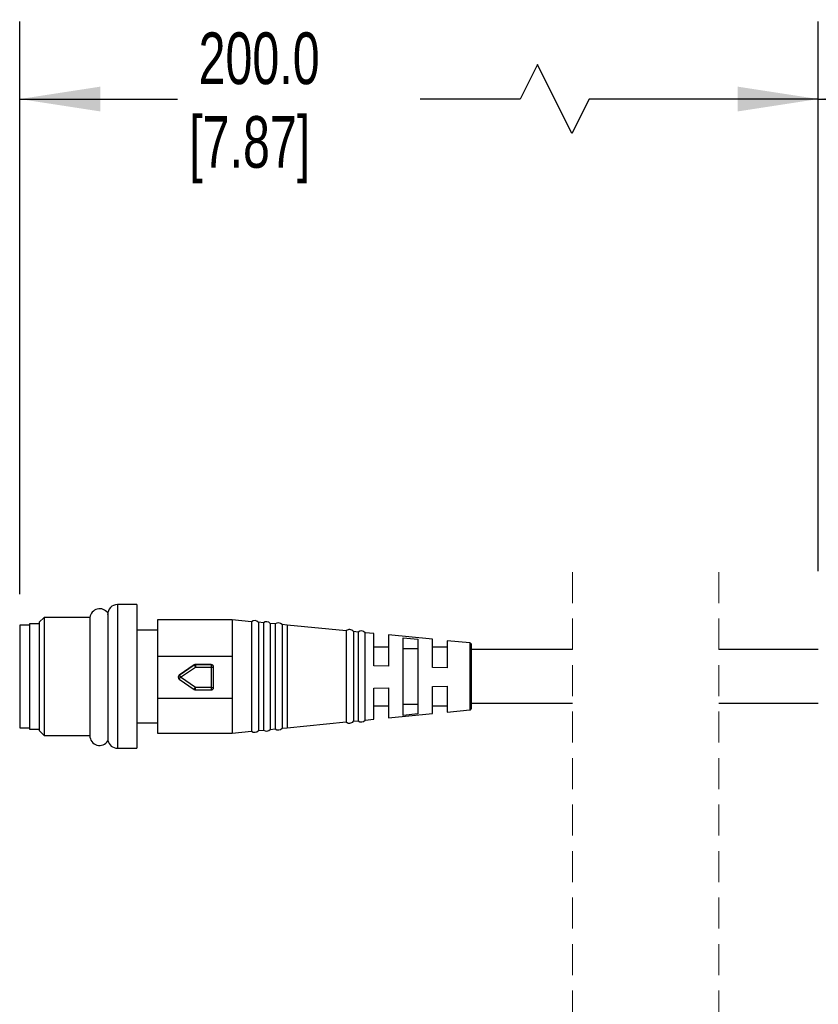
# Model space of a CAD drawing. Header units: millimetres. Extents: x 16 to 683, y 16 to 524.
# Tile 5 of 18: x 166 to 247, y 151 to 252. Entities that reach past the tile are written whole.
import ezdxf

# ---------------------------------------------------------------- set-up
doc = ezdxf.new("R2010")
doc.units = ezdxf.units.MM
doc.header["$LTSCALE"] = 2.5
doc.linetypes.add('HIDDEN', pattern=[1.905, 1.27, -0.635])
doc.layers.add('DIMENSIONS', color=140, linetype='Continuous', lineweight=25)
doc.styles.add('SLDTEXTSTYLE0', font='TXT', dxfattribs={"width": 0.7})
doc.dimstyles.new('SLDDIMSTYLE1', dxfattribs={"dimtxt": 5.39502, "dimasz": 8.255, "dimexe": 0, "dimexo": 0.0625, "dimgap": 1.348755, "dimtad": 0, "dimtih": 1, "dimtoh": 1, "dimrnd": 1e-09, "dimzin": 12, "dimdsep": 46, "dimtxsty": 'SLDTEXTSTYLE0', "dimsah": 1, "dimcen": 0.09, "dimadec": 0, "dimazin": 3, "dimtfac": 1, "dimtofl": 0, "dimtmove": 0, "dimatfit": 3, "dimfxl": 0, "dimfrac": 2, "dimtolj": 1, "dimtzin": 12, "dimarcsym": 0})

# ---------------------------------------------------------------- blocks, each defined once
blk = doc.blocks.new('_D_1')
at = {"layer": 'DIMENSIONS'}
for p, q in [((247.39, 195.84), (247.39, 252.13)), ((664.58, 195.84), (664.58, 252.13)), ((441.09, 247.72), (439.32, 244.19)), ((444.61, 240.67), (441.09, 247.72)), ((247.39, 244.19), (328.26, 244.19)), ((335.57, 244.19), (333.76, 244.19)), ((333.76, 244.19), (333.76, 235.62)), ((356.09, 244.19), (357.9, 244.19)), ((357.9, 244.19), (357.9, 235.62)), ((439.32, 244.19), (363.4, 244.19)), ((446.38, 244.19), (444.61, 240.67)), ((664.58, 244.19), (446.38, 244.19)), ((333.76, 235.62), (335.57, 235.62)), ((357.9, 235.62), (356.09, 235.62))]:
    blk.add_line(p, q, dxfattribs=at)
for points in [[(247.39, 244.19), (255.65, 242.92), (255.65, 245.46)], [(664.58, 244.19), (656.33, 245.46), (656.33, 242.92)]]:
    blk.add_solid(points, dxfattribs=at)
at = {"layer": 'DIMENSIONS', "char_height": 5.292, "attachment_point": 1, "style": 'SLDTEXTSTYLE0'}
for s, insert in [('1448.6', (333.33, 252.22)), ('57.03', (335.57, 242.44))]:
    blk.add_mtext(s, dxfattribs=dict(at, insert=insert))
blk = doc.blocks.new('_D_2')
at = {"layer": 'DIMENSIONS'}
for p, q in [((165.64, 193.48), (165.64, 252.13)), ((247.39, 195.84), (247.39, 252.13)), ((218.64, 247.72), (216.87, 244.19)), ((222.16, 240.67), (218.64, 247.72)), ((165.64, 244.19), (181.78, 244.19)), ((216.87, 244.19), (206.64, 244.19)), ((223.93, 244.19), (222.16, 240.67)), ((247.39, 244.19), (223.93, 244.19))]:
    blk.add_line(p, q, dxfattribs=at)
for points in [[(165.64, 244.19), (173.89, 242.92), (173.89, 245.46)], [(247.39, 244.19), (239.14, 245.46), (239.14, 242.92)]]:
    blk.add_solid(points, dxfattribs=at)
at = {"layer": 'DIMENSIONS', "char_height": 5.292, "attachment_point": 1, "style": 'SLDTEXTSTYLE0'}
for s, insert in [('200.0', (183.95, 251.01)), ('[7.87]', (182.99, 242.44))]:
    blk.add_mtext(s, dxfattribs=dict(at, insert=insert))

msp = doc.modelspace()

# ---------------------------------------------------------------- linework, layer by layer
at = {"color": 7, "linetype": 'HIDDEN', "lineweight": 18}
for p, q in [((222.212, 195.743), (222.212, 145.155)), ((237.212, 195.743), (237.212, 145.155))]:
    msp.add_line(p, q, dxfattribs=at)
for p, q in [((177.638, 192.405), (175.638, 192.405)), ((175.638, 192.405), (175.638, 184.945)), ((177.638, 192.405), (177.638, 184.945)), ((168.146, 191.106), (167.638, 190.598)), ((167.638, 190.598), (167.638, 179.513)), ((172.83, 191.106), (168.146, 191.106)), ((168.146, 191.106), (168.146, 179.005)), ((187.401, 190.855), (179.738, 190.855)), ((179.738, 190.855), (179.738, 187.138)), ((189.373, 190.663), (187.401, 190.855)), ((187.401, 190.855), (187.401, 187.138)), ((189.373, 190.663), (189.373, 184.971)), ((190.583, 190.545), (190.074, 190.595)), ((190.074, 190.595), (190.074, 184.972)), ((166.638, 190.305), (165.638, 190.305)), ((165.638, 190.305), (165.638, 185.055)), ((167.638, 190.455), (166.638, 190.455)), ((166.638, 190.455), (166.638, 179.655)), ((179.738, 189.805), (177.638, 189.805)), ((190.583, 190.545), (190.583, 184.973)), ((191.794, 190.428), (191.29, 190.477)), ((191.29, 190.477), (191.29, 184.974)), ((191.794, 190.428), (191.794, 184.975)), ((193.004, 190.31), (192.505, 190.358)), ((192.505, 190.358), (192.505, 184.976)), ((199.07, 189.721), (193.004, 190.31)), ((193.004, 190.31), (193.004, 179.801)), ((199.07, 189.733), (199.07, 184.985)), ((200.284, 189.603), (199.796, 189.651)), ((199.796, 189.651), (199.796, 180.46)), ((200.284, 189.603), (200.284, 180.507)), ((200.998, 180.576), (200.998, 189.534)), ((201.897, 189.444), (200.998, 189.531)), ((201.897, 186.127), (201.897, 189.444)), ((207.897, 188.86), (203.388, 189.299)), ((203.388, 189.299), (203.388, 186.092)), ((204.888, 181.067), (204.888, 189.013)), ((204.888, 189.013), (206.388, 188.862)), ((206.388, 188.862), (206.388, 181.218)), ((207.897, 185.985), (207.897, 188.86)), ((211.707, 188.489), (209.388, 188.715)), ((209.388, 188.715), (209.388, 185.949)), ((203.388, 188.055), (201.897, 188.055)), ((206.388, 187.868), (204.888, 187.868)), ((209.388, 188.055), (207.897, 188.055)), ((211.707, 188.489), (211.707, 181.622)), ((211.888, 185.007), (211.888, 188.29)), ((222.212, 187.805), (211.888, 187.805)), ((247.392, 187.805), (237.212, 187.805)), ((179.738, 187.138), (187.401, 187.138)), ((179.738, 187.138), (179.738, 182.811)), ((187.401, 187.138), (187.401, 182.811)), ((181.959, 185.181), (183.506, 186.23)), ((183.506, 186.226), (181.959, 185.178)), ((182.099, 184.967), (183.646, 186.016)), ((183.506, 186.23), (183.506, 186.226)), ((183.646, 186.273), (185.235, 186.273)), ((183.646, 186.27), (183.646, 186.273)), ((183.646, 186.27), (183.646, 186.016)), ((185.235, 186.27), (183.646, 186.27)), ((183.646, 186.016), (185.235, 186.016)), ((185.235, 186.273), (185.235, 186.27)), ((185.235, 186.27), (185.235, 186.016)), ((185.235, 186.016), (185.235, 183.918)), ((185.485, 186.02), (185.485, 186.023)), ((185.485, 183.922), (185.485, 186.02)), ((203.388, 186.092), (201.897, 186.127)), ((209.388, 185.949), (207.897, 185.985)), ((165.638, 185.055), (165.638, 179.805)), ((175.638, 184.945), (175.638, 177.705)), ((177.638, 184.945), (177.638, 177.705)), ((181.849, 184.974), (181.849, 184.971)), ((181.959, 185.178), (181.959, 185.181)), ((181.959, 184.764), (183.506, 183.715)), ((183.646, 183.918), (182.099, 184.967)), ((189.373, 184.971), (189.373, 179.447)), ((190.074, 184.972), (190.074, 179.516)), ((190.583, 184.973), (190.583, 179.565)), ((191.29, 184.974), (191.29, 179.634)), ((191.794, 184.975), (191.794, 179.683)), ((192.505, 184.976), (192.505, 179.752)), ((199.07, 184.985), (199.07, 180.377)), ((211.888, 181.821), (211.888, 185.007)), ((185.235, 183.918), (183.646, 183.918)), ((183.646, 183.672), (183.646, 183.918)), ((183.646, 183.672), (185.235, 183.672)), ((185.235, 183.918), (185.235, 183.672)), ((201.897, 183.856), (203.388, 183.896)), ((201.897, 180.667), (201.897, 183.856)), ((203.388, 183.896), (203.388, 180.812)), ((207.897, 184.016), (209.388, 184.055)), ((207.897, 181.251), (207.897, 184.016)), ((209.388, 184.055), (209.388, 181.396)), ((179.738, 182.811), (179.738, 179.255)), ((187.401, 182.811), (179.738, 182.811)), ((187.401, 182.811), (187.401, 179.255)), ((201.897, 182.055), (203.388, 182.055)), ((204.888, 182.212), (206.388, 182.212)), ((207.897, 182.055), (209.388, 182.055)), ((209.388, 181.396), (211.707, 181.622)), ((211.888, 182.305), (222.212, 182.305)), ((237.212, 182.305), (247.392, 182.305)), ((200.998, 180.579), (201.897, 180.667)), ((203.388, 180.812), (207.897, 181.251)), ((206.388, 181.218), (204.888, 181.067)), ((165.638, 179.805), (166.638, 179.805)), ((166.638, 179.655), (167.638, 179.655)), ((167.638, 179.513), (168.146, 179.005)), ((172.819, 180.478), (172.819, 178.986)), ((177.638, 180.305), (179.738, 180.305)), ((190.074, 179.516), (190.583, 179.565)), ((191.29, 179.634), (191.794, 179.683)), ((192.505, 179.752), (193.004, 179.801)), ((193.004, 179.801), (199.07, 180.389)), ((199.796, 180.46), (200.284, 180.507)), ((168.146, 179.005), (172.83, 179.005)), ((179.738, 179.255), (187.401, 179.255)), ((187.401, 179.255), (189.373, 179.447)), ((175.638, 177.705), (177.638, 177.705))]:
    msp.add_line(p, q)
at = {"flags": 128}
msp.add_lwpolyline([(174.648, 191.544), (174.648, 191.023), (174.649, 190.395), (174.65, 189.522), (174.653, 187.822), (174.653, 187.492), (174.654, 186.899), (174.657, 184.856), (174.66, 183.242), (174.662, 181.941), (174.665, 180.271), (174.667, 179.457), (174.668, 178.881), (174.669, 178.46), (174.669, 178.46)], dxfattribs=at)
for centre, radius, start, end in [((173.819, 190.986), 1, 34.43523, 173.07928), ((175.638, 191.405), 1, 89.99774, 179.9997), ((189.688, 190.264), 0.508, 40.59346, 128.28463), ((190.901, 190.149), 0.508, 40.14873, 128.72936), ((192.114, 190.034), 0.508, 39.70436, 129.17306), ((199.393, 189.342), 0.508, 37.48702, 129.56928), ((200.606, 189.21), 0.508, 39.57029, 129.34325), ((211.688, 188.29), 0.2, 0.017, 84.43488), ((183.646, 186.023), 0.25, 89.99328, 124.14289), ((183.646, 186.02), 0.25, 89.99328, 124.14289), ((189.91, 190.34), 7.612, 212.71359, 214.61884), ((185.235, 186.023), 0.25, 0.02163, 89.99459), ((185.235, 186.019), 0.25, 0.02247, 89.99375), ((185.298, 190.176), 4.16, 269.13985, 272.58436), ((182.099, 184.974), 0.25, 124.11776, 180.00061), ((182.099, 184.971), 0.25, 124.11776, 180.00146), ((182.099, 184.971), 0.25, 180.0165, 235.8583), ((188.358, 189.288), 7.606, 212.71286, 214.61956), ((176.108, 188.955), 7.197, 324.38329, 326.34889), ((177.665, 187.899), 7.185, 324.38163, 326.35055), ((183.646, 183.922), 0.25, 235.86936, 269.99446), ((185.298, 188.081), 4.164, 269.14047, 272.58202), ((185.235, 183.922), 0.25, 270.00577, 359.97801), ((211.688, 181.821), 0.2, 275.56326, 359.98379), ((200.606, 180.9), 0.508, 230.65694, 320.42893), ((189.688, 179.846), 0.508, 231.71621, 319.4063), ((190.901, 179.962), 0.508, 231.27045, 319.85206), ((192.114, 180.077), 0.508, 230.82694, 320.29564), ((199.393, 180.769), 0.508, 230.4317, 322.51199), ((173.819, 178.986), 1, 179.9993, 328.16859), ((175.638, 178.705), 1, 192.81673, 270.00106)]:
    msp.add_arc(centre, radius, start, end)
for points, knots in [([(172.827, 191.062), (172.827, 191.076), (172.827, 191.277), (172.825, 189.905), (172.824, 189.255), (172.823, 187.454), (172.822, 186.148), (172.821, 185.382), (172.821, 185.067), (172.821, 185.012), (172.821, 184.99), (172.821, 184.986), (172.821, 184.985), (172.821, 184.982), (172.821, 184.965), (172.821, 184.909), (172.821, 184.855), (172.821, 184.815)], [0, 0, 0, 0, 0.0061814, 0.0886796, 0.3023765, 0.6026213, 0.8215482, 0.9465966, 0.962842, 0.9710113, 0.973058, 0.9730904, 0.973141, 0.9733731, 0.9743543, 0.9814369, 1, 1, 1, 1]), ([(172.821, 184.815), (172.82, 184.169), (172.82, 183.097), (172.819, 181.657), (172.819, 180.863), (172.819, 180.494)], [0, 0, 0, 0, 0.4487402, 0.7439038, 1, 1, 1, 1])]:
    msp.add_open_spline(points, degree=3, knots=knots)

# ---------------------------------------------------------------- dimensions: what is measured, and where the dimension line sits
at = {"layer": 'DIMENSIONS'}
for base, p1, p2, text, picture, middle in [((165.638, 244.193), (247.392, 192.67), (165.638, 190.305), '200.0\\P[7.87]', '_D_2', (194.21, 244.193)), ((247.392, 244.193), (664.584, 192.67), (247.392, 192.67), '1448.6', '_D_1', (345.83, 244.193))]:
    dim = msp.add_linear_dim(base=base, p1=p1, p2=p2, angle=0, text=text, dimstyle='SLDDIMSTYLE1', dxfattribs=at)
    dim.commit()
    dim.dimension.update_dxf_attribs({"geometry": picture, "text_midpoint": middle, "dimtype": 160})

doc.saveas('drawing.dxf')
